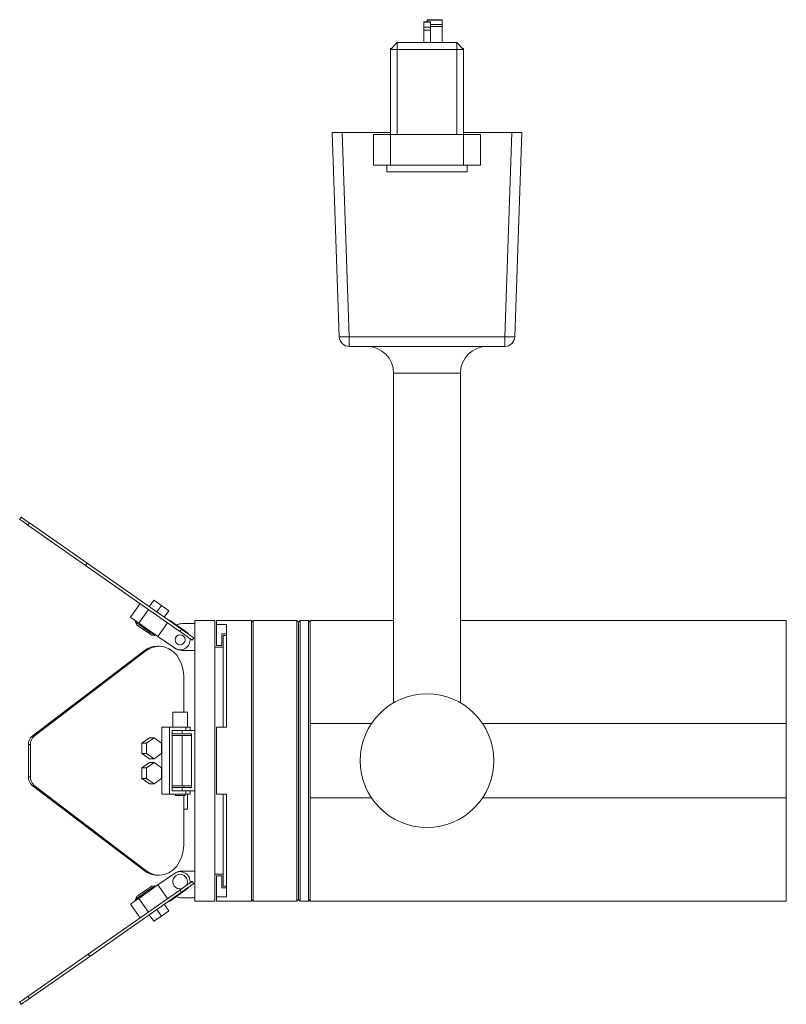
# Model space of a CAD drawing. Header units: millimetres. Extents: x -247 to 674, y -314 to 562.
# Tile 4 of 4: x 445 to 674, y -16 to 279. Entities that reach past the tile are written whole.
import ezdxf

# ---------------------------------------------------------------- set-up
doc = ezdxf.new("R2010")
doc.units = ezdxf.units.MM

msp = doc.modelspace()

# ---------------------------------------------------------------- linework, layer by layer
at = {"color": 7, "linetype": 'Continuous', "lineweight": 15}
for p, q in [((565.93, 278.09), (567.93, 278.09)), ((565.93, 277.98), (565.93, 278.09)), ((565.93, 277.98), (567.93, 277.98)), ((565.93, 276.43), (565.93, 277.98)), ((571.43, 278.69), (566.93, 278.69)), ((566.93, 278.6), (566.93, 278.69)), ((571.43, 278.6), (566.93, 278.6)), ((566.93, 278.09), (566.93, 278.6)), ((567.93, 277.98), (567.93, 278.09)), ((567.93, 276.43), (567.93, 277.98)), ((571.43, 277.23), (567.93, 277.23)), ((571.43, 278.6), (571.43, 278.69)), ((571.43, 277.23), (571.43, 278.6)), ((571.43, 276.69), (571.43, 277.23)), ((565.93, 276.43), (567.93, 276.43)), ((565.93, 275.57), (565.93, 276.43)), ((565.93, 275.57), (567.93, 275.57)), ((565.93, 271.82), (565.93, 275.57)), ((571.43, 276.69), (567.93, 276.69)), ((567.93, 275.57), (567.93, 276.43)), ((567.93, 271.82), (567.93, 275.57)), ((571.43, 271.82), (571.43, 276.69)), ((557.98, 271.82), (555.98, 269.82)), ((557.98, 271.82), (575.88, 271.82)), ((557.98, 271.82), (557.98, 269.82)), ((575.88, 269.82), (575.88, 271.82)), ((577.88, 269.82), (575.88, 271.82)), ((555.98, 270.1), (556.26, 270.1)), ((555.98, 269.82), (555.98, 270.1)), ((555.98, 244.28), (555.98, 269.82)), ((555.98, 269.82), (557.98, 269.82)), ((557.98, 269.82), (557.98, 244.28)), ((575.88, 269.82), (557.98, 269.82)), ((575.88, 244.28), (575.88, 269.82)), ((575.88, 269.82), (577.88, 269.82)), ((577.6, 270.1), (577.88, 270.1)), ((577.88, 269.82), (577.88, 270.1)), ((577.88, 269.82), (577.88, 244.28)), ((540.68, 183.79), (538.54, 244.89)), ((538.54, 244.89), (541.54, 244.89)), ((541.54, 244.89), (543.67, 183.79)), ((541.54, 244.89), (555.98, 244.89)), ((577.88, 244.89), (592.31, 244.89)), ((590.18, 183.79), (592.31, 244.89)), ((592.31, 244.89), (595.31, 244.89)), ((595.31, 244.89), (593.18, 183.79)), ((550.93, 244.28), (550.93, 235.17)), ((550.93, 244.28), (555.98, 244.28)), ((555.98, 244.28), (555.98, 235.17)), ((555.98, 244.28), (577.88, 244.28)), ((577.88, 244.28), (577.88, 235.17)), ((577.88, 244.28), (582.93, 244.28)), ((582.93, 244.28), (582.93, 235.17)), ((555.98, 235.17), (550.93, 235.17)), ((554.93, 235.17), (554.93, 233.17)), ((578.93, 233.17), (554.93, 233.17)), ((577.88, 235.17), (555.98, 235.17)), ((582.93, 235.17), (577.88, 235.17)), ((578.93, 233.17), (578.93, 235.17)), ((543.67, 183.79), (590.18, 183.79)), ((543.67, 183.79), (543.67, 180.89)), ((590.18, 180.89), (590.18, 183.79)), ((590.18, 180.89), (543.67, 180.89)), ((556.93, 172.89), (556.93, 74.21)), ((576.93, 74.21), (576.93, 172.89)), ((445.51, 129.81), (445.05, 129.15)), ((447.97, 128.09), (447.51, 127.43)), ((464.78, 115.34), (447.51, 127.43)), ((465.24, 115.99), (447.97, 128.09)), ((465.24, 115.99), (464.78, 115.34)), ((492.97, 95.6), (464.78, 115.34)), ((493.43, 96.25), (465.24, 115.99)), ((481.09, 103.91), (478.23, 99.82)), ((485.18, 104.96), (483.81, 102.99)), ((487.43, 103.38), (485.18, 104.96)), ((487.43, 103.38), (486.06, 101.41)), ((489.69, 101.8), (487.43, 103.38)), ((483.55, 102.19), (480.68, 98.1)), ((489.69, 101.8), (488.31, 99.84)), ((479.86, 98.67), (479.67, 98.39)), ((479.67, 98.39), (480.06, 97.56)), ((486.42, 94.08), (480.68, 98.1)), ((489.29, 98.18), (486.42, 94.08)), ((489.86, 99), (489.74, 98.83)), ((494.77, 95.56), (489.86, 99)), ((493.63, 97.92), (497.43, 97.92)), ((503.43, 98.89), (497.43, 98.89)), ((497.43, 98.89), (497.43, 97.92)), ((497.43, 97.92), (497.43, 65.89)), ((503.43, 98.89), (503.43, 56.89)), ((514.43, 98.89), (503.93, 98.89)), ((503.93, 97.68), (503.93, 98.89)), ((503.93, 97.68), (506.93, 97.68)), ((503.93, 91.39), (503.93, 97.68)), ((506.93, 66.89), (506.93, 97.68)), ((514.93, 98.89), (514.43, 98.39)), ((514.43, 98.89), (514.43, 14.89)), ((527.93, 98.89), (514.93, 98.89)), ((514.93, 98.89), (514.93, 14.89)), ((528.43, 98.39), (527.93, 98.89)), ((527.93, 98.89), (527.93, 14.89)), ((528.93, 98.89), (528.43, 98.39)), ((528.43, 98.39), (528.43, 15.39)), ((531.43, 98.89), (528.93, 98.89)), ((528.93, 98.89), (528.93, 14.89)), ((531.93, 98.39), (531.43, 98.89)), ((531.43, 98.89), (531.43, 14.89)), ((556.93, 98.89), (531.93, 98.89)), ((531.93, 98.89), (531.93, 68.02)), ((674.43, 98.89), (576.93, 98.89)), ((674.43, 68.02), (674.43, 98.89)), ((484.48, 94.46), (485.4, 94.38)), ((485.4, 94.38), (485.6, 94.66)), ((493.43, 96.25), (492.97, 95.6)), ((505.58, 94.89), (506.93, 94.89)), ((505.58, 91.39), (505.58, 94.89)), ((506.93, 94.39), (505.93, 94.39)), ((505.93, 94.39), (505.93, 66.89)), ((491.33, 90.64), (486.42, 94.08)), ((497.12, 93.67), (496.66, 93.02)), ((503.93, 91.39), (505.58, 91.39)), ((448.83, 64.28), (482.27, 89.79)), ((449.4, 64.28), (482.84, 89.79)), ((482.84, 89.79), (482.27, 89.79)), ((486.75, 91.16), (486.17, 91.16)), ((493.63, 89.92), (497.43, 89.92)), ((505.93, 90.89), (503.43, 90.89)), ((494.12, 82.16), (494.12, 71.39)), ((556.73, 74.12), (556.73, 74.1)), ((577.13, 74.1), (577.13, 74.11)), ((490.87, 71.39), (490.87, 66.89)), ((490.87, 71.39), (495.25, 71.39)), ((495.25, 66.89), (495.25, 71.39)), ((531.93, 68.02), (550.31, 68.02)), ((531.93, 65.95), (531.93, 68.02)), ((583.55, 68.02), (674.43, 68.02)), ((674.43, 45.77), (674.43, 68.02)), ((487.56, 46.89), (487.56, 66.89)), ((489.86, 66.89), (487.56, 66.89)), ((489.86, 46.89), (489.86, 66.89)), ((489.86, 66.89), (494.77, 66.89)), ((491.94, 65.89), (490.68, 65.89)), ((490.68, 65.89), (490.68, 47.89)), ((493.63, 64.89), (490.68, 64.89)), ((491.94, 65.89), (493.63, 65.89)), ((493.63, 65.89), (493.63, 64.89)), ((493.63, 65.89), (497.43, 65.89)), ((493.63, 64.89), (496.43, 64.89)), ((494.77, 65.89), (494.77, 66.89)), ((496.05, 66.89), (494.77, 66.89)), ((496.05, 65.89), (496.05, 66.89)), ((496.43, 48.89), (496.43, 64.89)), ((497.43, 65.89), (497.43, 47.89)), ((503.93, 46.89), (503.93, 66.89)), ((503.93, 66.89), (506.93, 66.89)), ((531.93, 65.95), (531.93, 47.84)), ((449.4, 64.28), (448.83, 64.28)), ((483.88, 63.77), (481.63, 62.18)), ((481.63, 62.18), (481.63, 59.01)), ((483, 62.18), (481.63, 62.18)), ((485.26, 63.77), (483, 62.18)), ((483, 62.18), (483, 59.01)), ((485.26, 63.77), (483.88, 63.77)), ((487.51, 62.18), (485.26, 63.77)), ((487.51, 59.01), (487.51, 62.18)), ((493.63, 64.39), (490.68, 64.39)), ((493.63, 49.39), (493.63, 64.39)), ((496.43, 64.39), (493.63, 64.39)), ((448.25, 61.74), (447.67, 61.74)), ((447.67, 52.05), (447.67, 61.74)), ((448.25, 52.05), (448.25, 61.74)), ((481.63, 59.01), (483.88, 57.42)), ((483, 59.01), (481.63, 59.01)), ((483, 59.01), (485.26, 57.42)), ((485.26, 57.42), (487.51, 59.01)), ((483.88, 56.37), (481.63, 54.78)), ((485.26, 56.37), (483, 54.78)), ((485.26, 57.42), (483.88, 57.42)), ((485.26, 56.37), (483.88, 56.37)), ((487.51, 54.78), (485.26, 56.37)), ((503.43, 56.89), (503.43, 14.89)), ((481.63, 54.78), (481.63, 51.61)), ((483, 54.78), (481.63, 54.78)), ((483, 54.78), (483, 51.61)), ((487.51, 51.61), (487.51, 54.78)), ((448.25, 52.05), (447.67, 52.05)), ((481.63, 51.61), (483.88, 50.02)), ((483, 51.61), (481.63, 51.61)), ((483, 51.61), (485.26, 50.02)), ((485.26, 50.02), (487.51, 51.61)), ((449.4, 49.5), (448.83, 49.5)), ((482.27, 24), (448.83, 49.5)), ((482.84, 24), (449.4, 49.5)), ((485.26, 50.02), (483.88, 50.02)), ((493.63, 49.39), (490.68, 49.39)), ((490.68, 48.89), (493.63, 48.89)), ((490.68, 47.89), (491.94, 47.89)), ((493.63, 47.89), (491.94, 47.89)), ((496.43, 49.39), (493.63, 49.39)), ((493.63, 48.89), (493.63, 47.89)), ((493.63, 48.89), (496.43, 48.89)), ((493.63, 47.89), (497.43, 47.89)), ((494.12, 49.39), (494.12, 48.89)), ((494.77, 47.89), (494.77, 46.89)), ((496.05, 46.89), (496.05, 47.89)), ((497.43, 47.89), (497.43, 15.87)), ((531.93, 45.77), (531.93, 47.84)), ((489.86, 46.89), (487.56, 46.89)), ((494.77, 46.89), (489.86, 46.89)), ((491.55, 46.89), (491.55, 46.49)), ((494.55, 46.49), (491.55, 46.49)), ((494.12, 46.49), (494.12, 31.63)), ((494.55, 46.49), (494.55, 46.89)), ((496.05, 46.89), (494.77, 46.89)), ((495.25, 42.39), (495.25, 46.89)), ((503.93, 46.89), (506.93, 46.89)), ((505.93, 46.89), (505.93, 19.39)), ((506.93, 16.1), (506.93, 46.89)), ((531.93, 45.77), (531.93, 14.89)), ((531.93, 45.77), (550.31, 45.77)), ((583.55, 45.77), (674.43, 45.77)), ((674.43, 14.89), (674.43, 45.77)), ((495.25, 42.39), (494.12, 42.39)), ((482.84, 24), (482.27, 24)), ((493.63, 23.87), (497.43, 23.87)), ((486.17, 22.63), (486.75, 22.63)), ((486.42, 19.7), (491.33, 23.14)), ((497.12, 20.11), (496.66, 20.77)), ((503.43, 22.89), (505.93, 22.89)), ((503.93, 16.1), (503.93, 22.39)), ((503.93, 22.39), (505.58, 22.39)), ((505.58, 18.89), (505.58, 22.39)), ((465.53, -1.03), (492.97, 18.19)), ((480.68, 15.69), (486.42, 19.7)), ((485.4, 19.41), (484.48, 19.33)), ((485.6, 19.13), (485.4, 19.41)), ((489.29, 15.61), (486.42, 19.7)), ((489.86, 14.79), (494.77, 18.23)), ((493.43, 17.53), (492.97, 18.19)), ((505.58, 18.89), (506.93, 18.89)), ((505.93, 19.39), (506.93, 19.39)), ((465.99, -1.68), (493.43, 17.53)), ((480.06, 16.23), (479.67, 15.39)), ((479.67, 15.39), (479.86, 15.11)), ((483.55, 11.59), (480.68, 15.69)), ((489.86, 14.79), (489.74, 14.95)), ((493.63, 15.87), (497.43, 15.87)), ((497.43, 15.87), (497.43, 14.89)), ((497.43, 14.89), (503.43, 14.89)), ((503.93, 14.89), (503.93, 16.1)), ((503.93, 16.1), (506.93, 16.1)), ((503.93, 14.89), (514.43, 14.89)), ((514.43, 15.39), (514.93, 14.89)), ((514.93, 14.89), (527.93, 14.89)), ((527.93, 14.89), (528.43, 15.39)), ((528.43, 15.39), (528.93, 14.89)), ((528.93, 14.89), (531.43, 14.89)), ((531.43, 14.89), (531.93, 15.39)), ((531.93, 14.89), (674.43, 14.89)), ((481.09, 9.87), (478.23, 13.97)), ((487.43, 10.41), (486.06, 12.37)), ((489.69, 11.98), (487.43, 10.41)), ((489.69, 11.98), (488.31, 13.95)), ((485.18, 8.83), (483.81, 10.79)), ((487.43, 10.41), (485.18, 8.83)), ((447.51, -13.64), (465.53, -1.03)), ((447.97, -14.3), (465.99, -1.68)), ((465.99, -1.68), (465.53, -1.03)), ((447.97, -14.3), (447.51, -13.64)), ((445.51, -16.02), (445.05, -15.37))]:
    msp.add_line(p, q, dxfattribs=at)
at = {"color": 8, "linetype": 'Continuous', "lineweight": 15}
msp.add_line((576.93, 172.89), (556.93, 172.89), dxfattribs=at)
at = {"color": 7, "linetype": 'Continuous', "lineweight": 15, "flags": 128}
for points in [[(447.97, 128.09), (447.49, 128.42), (447.03, 128.74), (446.6, 129.04), (446.23, 129.3), (445.92, 129.52), (445.7, 129.68), (445.56, 129.77), (445.51, 129.81)], [(447.51, 127.43), (447.03, 127.77), (446.57, 128.09), (446.14, 128.39), (445.77, 128.65), (445.47, 128.86), (445.24, 129.02), (445.1, 129.12), (445.05, 129.15)], [(480.68, 98.1), (480.2, 98.43), (479.74, 98.76), (479.32, 99.05), (478.95, 99.31), (478.64, 99.53), (478.41, 99.69), (478.27, 99.78), (478.23, 99.82)], [(479.67, 98.39), (479.81, 98.3), (480.22, 98.01), (480.85, 97.57), (481.65, 97.01), (482.54, 96.39), (483.42, 95.77), (484.22, 95.21), (484.86, 94.76), (485.26, 94.48), (485.4, 94.38)], [(484.48, 94.46), (484.35, 94.55), (483.97, 94.82), (483.38, 95.23), (482.66, 95.74), (481.89, 96.28), (481.17, 96.78), (480.58, 97.19), (480.19, 97.46), (480.06, 97.56)], [(496.66, 93.02), (496.59, 93.06), (496.41, 93.19), (496.1, 93.41), (495.67, 93.71), (495.13, 94.08), (494.5, 94.53), (493.77, 95.04), (492.97, 95.6)], [(497.12, 93.67), (497.05, 93.71), (496.87, 93.85), (496.56, 94.06), (496.13, 94.36), (495.59, 94.74), (494.96, 95.18), (494.23, 95.69), (493.43, 96.25)], [(495.54, 94.77), (495.51, 94.82), (494.77, 95.56)], [(482.84, 89.79), (484.11, 90.56), (485.49, 91.02), (486.91, 91.15), (488.32, 90.95), (489.68, 90.41), (490.93, 89.57), (492.02, 88.45), (492.91, 87.09), (493.57, 85.55), (493.98, 83.89), (494.12, 82.16)], [(494.12, 31.63), (493.98, 29.9), (493.57, 28.23), (492.91, 26.69), (492.02, 25.34), (490.93, 24.22), (489.68, 23.37), (488.32, 22.84), (486.91, 22.63), (485.49, 22.76), (484.11, 23.22), (482.84, 24)], [(492.97, 18.19), (493.77, 18.75), (494.5, 19.26), (495.13, 19.7), (495.67, 20.08), (496.1, 20.38), (496.41, 20.59), (496.59, 20.73), (496.66, 20.77)], [(485.4, 19.41), (485.26, 19.31), (484.86, 19.02), (484.22, 18.58), (483.42, 18.02), (482.54, 17.4), (481.65, 16.78), (480.85, 16.22), (480.22, 15.78), (479.81, 15.49), (479.67, 15.39)], [(480.06, 16.23), (480.19, 16.32), (480.58, 16.59), (481.17, 17), (481.89, 17.51), (482.66, 18.05), (483.38, 18.55), (483.97, 18.96), (484.35, 19.23), (484.48, 19.33)], [(493.43, 17.53), (494.23, 18.09), (494.96, 18.6), (495.59, 19.05), (496.13, 19.42), (496.56, 19.72), (496.87, 19.94), (497.05, 20.07), (497.12, 20.11)], [(495.54, 19.01), (495.51, 18.97), (494.77, 18.23)], [(478.23, 13.97), (478.27, 14), (478.41, 14.1), (478.64, 14.26), (478.95, 14.47), (479.32, 14.73), (479.74, 15.03), (480.2, 15.35), (480.68, 15.69)], [(445.05, -15.37), (445.1, -15.33), (445.24, -15.23), (445.47, -15.08), (445.77, -14.86), (446.14, -14.6), (446.57, -14.3), (447.03, -13.98), (447.51, -13.64)], [(445.51, -16.02), (445.56, -15.99), (445.7, -15.89), (445.92, -15.73), (446.23, -15.52), (446.6, -15.26), (447.03, -14.96), (447.49, -14.64), (447.97, -14.3)]]:
    msp.add_lwpolyline(points, dxfattribs=at)
at = {"color": 7, "linetype": 'Continuous', "lineweight": 15}
for centre, radius in [((493.05, 93.1), 1.5), ((566.93, 56.89), 20)]:
    msp.add_circle(centre, radius, dxfattribs=at)
for centre, radius, start, end in [((542.17, 205.3), 21.56, 266.013, 273.987), ((543.67, 183.89), 3, 182, 270), ((591.68, 205.3), 21.56, 266.013, 273.987), ((590.18, 183.89), 3, 270, 358), ((548.93, 172.89), 8, 0, 90), ((584.93, 172.89), 8, 90, 180), ((493.63, 93.92), 4, 90, 115), ((493.05, 93.1), 3, 235, 6.8103), ((486.23, 84.73), 6.42, 90.495, 128.0905), ((493.63, 93.92), 4, 235, 270), ((450.86, 61.82), 3.19, 129.6285, 181.5296), ((451.44, 61.82), 3.19, 129.6285, 181.5296), ((450.86, 51.96), 3.19, 178.4704, 230.3714), ((451.44, 51.96), 3.19, 178.4704, 230.3714), ((486.23, 29.05), 6.42, 231.9093, 269.5052), ((493.63, 19.87), 4, 90, 125), ((493.05, 20.69), 3, 353.1897, 125), ((493.05, 20.69), 2.2, 90, 280.38), ((493.05, 20.69), 2.2, 329.62, 90), ((493.63, 19.87), 4, 245, 270)]:
    msp.add_arc(centre, radius, start, end, dxfattribs=at)

doc.saveas('drawing.dxf')
